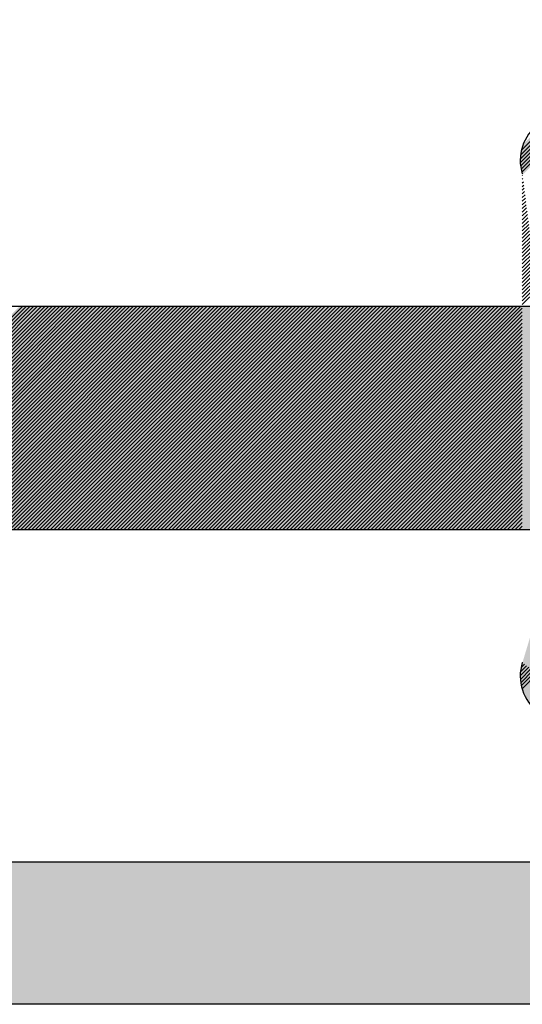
# Model space of a CAD drawing. Header units: inches. Extents: x -0.5 to 0.5, y -0.75 to 0.75.
# Tile 3 of 6: x -0.06 to 0.12, y -0.75 to -0.41. Entities that reach past the tile are written whole.
import ezdxf

# ---------------------------------------------------------------- set-up
doc = ezdxf.new("R2010")
doc.units = ezdxf.units.IN
doc.header["$MEASUREMENT"] = 0

msp = doc.modelspace()

# ---------------------------------------------------------------- hatches: boundary and pattern name
h = msp.add_hatch(color=7)
edge = h.paths.add_edge_path()
edge.add_line((-0.44304, 0.75208), (0.44304, 0.75208))
edge.add_spline(control_points=[(0.44304, 0.75208), (0.4745, 0.75208), (0.5, 0.72658), (0.5, 0.69512)], knot_values=[0, 0, 0, 0, 1, 1, 1, 1], degree=3, periodic=0)
edge.add_line((0.5, 0.69512), (0.5, -0.69512))
edge.add_spline(control_points=[(0.5, -0.69512), (0.5, -0.72658), (0.4745, -0.75208), (0.44304, -0.75208)], knot_values=[0, 0, 0, 0, 1, 1, 1, 1], degree=3, periodic=0)
edge.add_line((0.44304, -0.75208), (-0.44304, -0.75208))
edge.add_spline(control_points=[(-0.44304, -0.75208), (-0.4745, -0.75208), (-0.5, -0.72658), (-0.5, -0.69512)], knot_values=[0, 0, 0, 0, 1, 1, 1, 1], degree=3, periodic=0)
edge.add_line((-0.5, -0.69512), (-0.5, 0.69512))
edge.add_spline(control_points=[(-0.5, 0.69512), (-0.5, 0.72658), (-0.4745, 0.75208), (-0.44304, 0.75208)], knot_values=[0, 0, 0, 0, 1, 1, 1, 1], degree=3, periodic=0)
edge = h.paths.add_edge_path(flags=0)
edge.add_line((-0.39315, 0.70219), (0.39315, 0.70219))
edge.add_spline(control_points=[(0.39315, 0.70219), (0.42461, 0.70219), (0.45011, 0.67669), (0.45011, 0.64523)], knot_values=[0, 0, 0, 0, 1, 1, 1, 1], degree=3, periodic=0)
edge.add_line((0.45011, 0.64523), (0.45011, -0.64523))
edge.add_spline(control_points=[(0.45011, -0.64523), (0.45011, -0.67669), (0.42461, -0.70219), (0.39315, -0.70219)], knot_values=[0, 0, 0, 0, 1, 1, 1, 1], degree=3, periodic=0)
edge.add_line((0.39315, -0.70219), (-0.39315, -0.70219))
edge.add_spline(control_points=[(-0.39315, -0.70219), (-0.42461, -0.70219), (-0.45011, -0.67669), (-0.45011, -0.64523)], knot_values=[0, 0, 0, 0, 1, 1, 1, 1], degree=3, periodic=0)
edge.add_line((-0.45011, -0.64523), (-0.45011, 0.64523))
edge.add_spline(control_points=[(-0.45011, 0.64523), (-0.45011, 0.67669), (-0.42461, 0.70219), (-0.39315, 0.70219)], knot_values=[0, 0, 0, 0, 1, 1, 1, 1], degree=3, periodic=0)
for points in [[(0.11557, -0.45551), (0.13082, -0.44027), (0.13111, -0.44022), (0.13204, -0.44029), (0.11557, -0.45677), (0.11557, -0.45551)], [(0.11557, -0.45426), (0.12934, -0.44049), (0.13082, -0.44027), (0.11557, -0.45551), (0.11557, -0.45426)], [(0.11557, -0.45677), (0.13204, -0.44029), (0.13321, -0.44038), (0.11565, -0.45794), (0.11557, -0.45752), (0.11557, -0.45677)], [(0.11599, -0.45259), (0.12785, -0.44072), (0.12934, -0.44049), (0.11557, -0.45426), (0.11599, -0.45259)], [(0.11565, -0.45794), (0.13321, -0.44038), (0.13437, -0.44047), (0.13456, -0.44053), (0.11588, -0.45921), (0.11565, -0.45794)], [(0.11588, -0.45921), (0.13456, -0.44053), (0.1355, -0.44085), (0.11607, -0.46028), (0.11588, -0.45921)], [(0.11668, -0.45039), (0.1256, -0.44147), (0.12785, -0.44072), (0.11599, -0.45259), (0.11632, -0.45125), (0.11668, -0.45039)], [(0.13644, -0.44116), (0.11637, -0.46123), (0.11607, -0.46028), (0.1355, -0.44085), (0.13644, -0.44116)], [(0.03861, -0.58562), (0.11632, -0.50791), (0.11682, -0.50741), (0.11833, -0.50741), (0.11958, -0.50741), (0.12083, -0.50741), (0.12334, -0.50741), (0.1246, -0.50741), (0.1261, -0.50741), (0.12735, -0.50741), (0.12861, -0.50741), (0.12986, -0.50741), (0.13086, -0.50741), (0.13111, -0.50741), (0.13105, -0.50722), (0.13638, -0.50189), (0.17257, -0.46569), (0.17347, -0.4663), (0.17422, -0.46681), (0.17511, -0.46741), (0.17586, -0.46792), (0.17661, -0.46843), (0.17736, -0.46893), (0.17811, -0.46944), (0.17885, -0.46994), (0.1796, -0.47045), (0.18035, -0.47096), (0.18109, -0.47146), (0.18184, -0.47197), (0.18274, -0.47258), (0.18349, -0.47308), (0.18438, -0.47369), (0.18513, -0.4742), (0.18588, -0.4747), (0.18663, -0.47521), (0.18737, -0.47571), (0.18812, -0.47622), (0.18887, -0.47673), (0.18961, -0.47723), (0.19051, -0.47784), (0.19126, -0.47835), (0.19201, -0.47885), (0.19275, -0.47936), (0.1935, -0.47986), (0.19425, -0.48037), (0.195, -0.48088), (0.19589, -0.48148), (0.19664, -0.48199), (0.19739, -0.4825), (0.19814, -0.483), (0.19903, -0.48361), (0.19978, -0.48412), (0.20053, -0.48462), (0.20127, -0.48513), (0.20202, -0.48563), (0.20277, -0.48614), (0.20352, -0.48665), (0.20426, -0.48715), (0.20501, -0.48766), (0.20576, -0.48816), (0.20666, -0.48877), (0.20755, -0.48938), (0.2083, -0.48988), (0.20905, -0.49039), (0.20979, -0.4909), (0.21054, -0.4914), (0.21129, -0.49191), (0.21204, -0.49242), (0.21278, -0.49292), (0.13187, -0.57409), (0.13086, -0.57509), (0.21353, -0.49343), (0.21428, -0.49393), (0.21518, -0.49454), (0.21592, -0.49505), (0.21667, -0.49555), (0.21742, -0.49606), (0.21831, -0.49667), (0.21906, -0.49717), (0.21981, -0.49768), (0.22056, -0.49818), (0.2213, -0.49869), (0.22205, -0.4992), (0.22295, -0.4998), (0.2237, -0.50031), (0.22444, -0.50082), (0.22519, -0.50132), (0.22594, -0.50183), (0.22668, -0.50233), (0.22743, -0.50284), (0.22818, -0.50335), (0.22893, -0.50385), (0.22982, -0.50446), (0.23057, -0.50497), (0.23147, -0.50557), (0.23222, -0.50608), (0.23296, -0.50659), (0.23371, -0.50709), (0.23446, -0.5076), (0.23521, -0.5081), (0.23595, -0.50861), (0.2367, -0.50912), (0.23745, -0.50962), (0.23819, -0.51013), (0.23909, -0.51074), (0.23984, -0.51124), (0.24059, -0.51175), (0.24148, -0.51236), (0.24223, -0.51286), (0.24298, -0.51337), (0.24373, -0.51387), (0.24447, -0.51438), (0.24522, -0.51489), (0.24597, -0.51539), (0.24686, -0.516), (0.24761, -0.51651), (0.24836, -0.51701), (0.24911, -0.51752), (0.24985, -0.51802), (0.2506, -0.51853), (0.25135, -0.51904), (0.25225, -0.51964), (0.25299, -0.52015), (0.25374, -0.52066), (0.25449, -0.52116), (0.25538, -0.52177), (0.25613, -0.52227), (0.25688, -0.52278), (0.25763, -0.52329), (0.25837, -0.52379), (0.25912, -0.5243), (0.25987, -0.52481), (0.26062, -0.52531), (0.26136, -0.52582), (0.26211, -0.52632), (0.2639, -0.52754), (0.14489, -0.64655), (0.14014, -0.6498), (0.13738, -0.65155), (0.137, -0.65168), (0.13437, -0.65256), (0.13193, -0.65275), (0.13111, -0.65281), (0.13068, -0.65274), (0.12959, -0.65257), (0.12851, -0.65241), (0.12785, -0.65231), (0.12748, -0.65218), (0.12653, -0.65187), (0.12485, -0.6513), (0.12469, -0.65122), (0.12468, -0.65122), (0.12368, -0.65072), (0.12284, -0.6503), (0.12184, -0.6498), (0.12134, -0.6493), (0.12008, -0.64805), (0.11958, -0.64754), (0.11937, -0.64725), (0.11884, -0.64653), (0.11758, -0.64479), (0.11735, -0.64426), (0.11691, -0.6432), (0.11632, -0.64178), (0.11617, -0.64118), (0.11592, -0.64018), (0.11557, -0.63877), (0.11557, -0.63802), (0.11557, -0.63676), (0.11557, -0.63551), (0.11595, -0.63388), (0.11632, -0.63225), (0.1174, -0.62866), (0.11805, -0.62651), (0.11913, -0.62293), (0.11967, -0.62113), (0.12021, -0.61934), (0.12085, -0.6172), (0.1214, -0.61539), (0.12194, -0.6136), (0.12248, -0.61181), (0.12302, -0.61001), (0.12356, -0.60822), (0.1242, -0.60608), (0.12465, -0.6046), (0.12529, -0.60248), (0.12593, -0.60034), (0.12637, -0.59889), (0.12701, -0.59676), (0.12745, -0.59531), (0.12809, -0.59315), (0.12863, -0.59136), (0.12917, -0.58957), (0.12971, -0.58777), (0.13036, -0.58562), (0.12911, -0.58562), (0.12785, -0.58562), (0.1266, -0.58562), (0.12535, -0.58562), (0.12384, -0.58562), (0.12259, -0.58562), (0.12134, -0.58562), (0.12008, -0.58562), (0.11883, -0.58562), (0.11758, -0.58562), (0.11482, -0.58562), (0.11356, -0.58562), (0.11231, -0.58562), (0.11106, -0.58562), (0.1098, -0.58562), (0.1083, -0.58562), (0.10705, -0.58562), (0.10579, -0.58562), (0.10454, -0.58562), (0.10329, -0.58562), (0.10203, -0.58562), (0.10078, -0.58562), (0.09928, -0.58562), (0.09802, -0.58562), (0.09677, -0.58562), (0.09551, -0.58562), (0.09426, -0.58562), (0.09301, -0.58562), (0.0915, -0.58562), (0.09025, -0.58562), (0.089, -0.58562), (0.08774, -0.58562), (0.08649, -0.58562), (0.08524, -0.58562), (0.08373, -0.58562), (0.08248, -0.58562), (0.08123, -0.58562), (0.07997, -0.58562), (0.07872, -0.58562), (0.07746, -0.58562), (0.07596, -0.58562), (0.07471, -0.58562), (0.07345, -0.58562), (0.0722, -0.58562), (0.07095, -0.58562), (0.06969, -0.58562), (0.06819, -0.58562), (0.06694, -0.58562), (0.06568, -0.58562), (0.06443, -0.58562), (0.06318, -0.58562), (0.06192, -0.58562), (0.06042, -0.58562), (0.05916, -0.58562), (0.05791, -0.58562), (0.05666, -0.58562), (0.0554, -0.58562), (0.05415, -0.58562), (0.05265, -0.58562), (0.05139, -0.58562), (0.05014, -0.58562), (0.04889, -0.58562), (0.04763, -0.58562), (0.04638, -0.58562), (0.04487, -0.58562), (0.04362, -0.58562), (0.04237, -0.58562), (0.04111, -0.58562), (0.03986, -0.58562), (0.03861, -0.58562)], [(-0.13888, -0.58562), (-0.06042, -0.50741), (-0.05916, -0.50741), (-0.13763, -0.58562), (-0.13888, -0.58562)], [(-0.13763, -0.58562), (-0.05916, -0.50741), (-0.05791, -0.50741), (-0.13638, -0.58562), (-0.13763, -0.58562)], [(-0.13638, -0.58562), (-0.05791, -0.50741), (-0.05666, -0.50741), (-0.13487, -0.58562), (-0.13638, -0.58562)], [(-0.13487, -0.58562), (-0.05666, -0.50741), (-0.05515, -0.50741), (-0.13362, -0.58562), (-0.13487, -0.58562)], [(-0.13362, -0.58562), (-0.05515, -0.50741), (-0.0539, -0.50741), (-0.13237, -0.58562), (-0.13362, -0.58562)], [(-0.13237, -0.58562), (-0.0539, -0.50741), (-0.05265, -0.50741), (-0.13111, -0.58562), (-0.13237, -0.58562)], [(-0.13111, -0.58562), (-0.05265, -0.50741), (-0.05139, -0.50741), (-0.12986, -0.58562), (-0.13111, -0.58562)], [(-0.12986, -0.58562), (-0.05139, -0.50741), (-0.05014, -0.50741), (-0.12861, -0.58562), (-0.12986, -0.58562)], [(-0.12861, -0.58562), (-0.05014, -0.50741), (-0.04889, -0.50741), (-0.1271, -0.58562), (-0.12861, -0.58562)], [(-0.1271, -0.58562), (-0.04889, -0.50741), (-0.04738, -0.50741), (-0.12585, -0.58562), (-0.1271, -0.58562)], [(-0.12585, -0.58562), (-0.04738, -0.50741), (-0.04613, -0.50741), (-0.1246, -0.58562), (-0.12585, -0.58562)], [(-0.1246, -0.58562), (-0.04613, -0.50741), (-0.04487, -0.50741), (-0.12334, -0.58562), (-0.1246, -0.58562)], [(-0.12334, -0.58562), (-0.04487, -0.50741), (-0.04362, -0.50741), (-0.12209, -0.58562), (-0.12334, -0.58562)], [(-0.12209, -0.58562), (-0.04362, -0.50741), (-0.04237, -0.50741), (-0.12083, -0.58562), (-0.12209, -0.58562)], [(-0.12083, -0.58562), (-0.04237, -0.50741), (-0.04111, -0.50741), (-0.11933, -0.58562), (-0.12083, -0.58562)], [(-0.11933, -0.58562), (-0.04111, -0.50741), (-0.03961, -0.50741), (-0.11808, -0.58562), (-0.11933, -0.58562)], [(-0.11808, -0.58562), (-0.03961, -0.50741), (-0.03836, -0.50741), (-0.11682, -0.58562), (-0.11808, -0.58562)], [(-0.11682, -0.58562), (-0.03836, -0.50741), (-0.0371, -0.50741), (-0.11557, -0.58562), (-0.11682, -0.58562)], [(-0.11557, -0.58562), (-0.0371, -0.50741), (-0.03585, -0.50741), (-0.11432, -0.58562), (-0.11557, -0.58562)], [(-0.11432, -0.58562), (-0.03585, -0.50741), (-0.0346, -0.50741), (-0.11306, -0.58562), (-0.11432, -0.58562)], [(-0.11306, -0.58562), (-0.0346, -0.50741), (-0.03334, -0.50741), (-0.11156, -0.58562), (-0.11306, -0.58562)], [(-0.11156, -0.58562), (-0.03334, -0.50741), (-0.03184, -0.50741), (-0.11031, -0.58562), (-0.11156, -0.58562)], [(-0.11031, -0.58562), (-0.03184, -0.50741), (-0.03058, -0.50741), (-0.10905, -0.58562), (-0.11031, -0.58562)], [(-0.10905, -0.58562), (-0.03058, -0.50741), (-0.02933, -0.50741), (-0.1078, -0.58562), (-0.10905, -0.58562)], [(-0.1078, -0.58562), (-0.02933, -0.50741), (-0.02808, -0.50741), (-0.10655, -0.58562), (-0.1078, -0.58562)], [(-0.10655, -0.58562), (-0.02808, -0.50741), (-0.02682, -0.50741), (-0.10529, -0.58562), (-0.10655, -0.58562)], [(-0.10529, -0.58562), (-0.02682, -0.50741), (-0.02557, -0.50741), (-0.10379, -0.58562), (-0.10529, -0.58562)], [(-0.10379, -0.58562), (-0.02557, -0.50741), (-0.02432, -0.50741), (-0.10253, -0.58562), (-0.10379, -0.58562)], [(-0.10253, -0.58562), (-0.02432, -0.50741), (-0.02281, -0.50741), (-0.10128, -0.58562), (-0.10253, -0.58562)], [(-0.10128, -0.58562), (-0.02281, -0.50741), (-0.02156, -0.50741), (-0.10003, -0.58562), (-0.10128, -0.58562)], [(-0.10003, -0.58562), (-0.02156, -0.50741), (-0.02031, -0.50741), (-0.09877, -0.58562), (-0.10003, -0.58562)], [(-0.09877, -0.58562), (-0.02031, -0.50741), (-0.01905, -0.50741), (-0.09752, -0.58562), (-0.09877, -0.58562)], [(-0.09752, -0.58562), (-0.01905, -0.50741), (-0.0178, -0.50741), (-0.09602, -0.58562), (-0.09752, -0.58562)], [(-0.09602, -0.58562), (-0.0178, -0.50741), (-0.01655, -0.50741), (-0.09476, -0.58562), (-0.09602, -0.58562)], [(-0.09476, -0.58562), (-0.01655, -0.50741), (-0.01504, -0.50741), (-0.09351, -0.58562), (-0.09476, -0.58562)], [(-0.09351, -0.58562), (-0.01504, -0.50741), (-0.01379, -0.50741), (-0.09226, -0.58562), (-0.09351, -0.58562)], [(-0.09226, -0.58562), (-0.01379, -0.50741), (-0.01253, -0.50741), (-0.091, -0.58562), (-0.09226, -0.58562)], [(-0.091, -0.58562), (-0.01253, -0.50741), (-0.01128, -0.50741), (-0.08975, -0.58562), (-0.091, -0.58562)], [(-0.08975, -0.58562), (-0.01128, -0.50741), (-0.01003, -0.50741), (-0.08824, -0.58562), (-0.08975, -0.58562)], [(-0.08824, -0.58562), (-0.01003, -0.50741), (-0.00877, -0.50741), (-0.08699, -0.58562), (-0.08824, -0.58562)], [(-0.08699, -0.58562), (-0.00877, -0.50741), (-0.00727, -0.50741), (-0.08574, -0.58562), (-0.08699, -0.58562)], [(-0.08574, -0.58562), (-0.00727, -0.50741), (-0.00602, -0.50741), (-0.08448, -0.58562), (-0.08574, -0.58562)], [(-0.08448, -0.58562), (-0.00602, -0.50741), (-0.00476, -0.50741), (-0.08323, -0.58562), (-0.08448, -0.58562)], [(-0.08323, -0.58562), (-0.00476, -0.50741), (-0.00351, -0.50741), (-0.08198, -0.58562), (-0.08323, -0.58562)], [(-0.08198, -0.58562), (-0.00351, -0.50741), (-0.00226, -0.50741), (-0.08047, -0.58562), (-0.08198, -0.58562)], [(-0.08047, -0.58562), (-0.00226, -0.50741), (-0.001, -0.50741), (-0.07922, -0.58562), (-0.08047, -0.58562)], [(-0.07922, -0.58562), (-0.001, -0.50741), (0.0005, -0.50741), (-0.07797, -0.58562), (-0.07922, -0.58562)], [(-0.07797, -0.58562), (0.0005, -0.50741), (0.00175, -0.50741), (-0.07671, -0.58562), (-0.07797, -0.58562)], [(-0.07671, -0.58562), (0.00175, -0.50741), (0.00301, -0.50741), (-0.07546, -0.58562), (-0.07671, -0.58562)], [(-0.07546, -0.58562), (0.00301, -0.50741), (0.00426, -0.50741), (-0.07421, -0.58562), (-0.07546, -0.58562)], [(-0.07421, -0.58562), (0.00426, -0.50741), (0.00552, -0.50741), (-0.0727, -0.58562), (-0.07421, -0.58562)], [(-0.0727, -0.58562), (0.00552, -0.50741), (0.00677, -0.50741), (-0.07145, -0.58562), (-0.0727, -0.58562)], [(-0.07145, -0.58562), (0.00677, -0.50741), (0.00827, -0.50741), (-0.07019, -0.58562), (-0.07145, -0.58562)], [(-0.07019, -0.58562), (0.00827, -0.50741), (0.00953, -0.50741), (-0.06894, -0.58562), (-0.07019, -0.58562)], [(-0.06894, -0.58562), (0.00953, -0.50741), (0.01078, -0.50741), (-0.06769, -0.58562), (-0.06894, -0.58562)], [(-0.06769, -0.58562), (0.01078, -0.50741), (0.01203, -0.50741), (-0.06643, -0.58562), (-0.06769, -0.58562)], [(-0.06643, -0.58562), (0.01203, -0.50741), (0.01329, -0.50741), (-0.06493, -0.58562), (-0.06643, -0.58562)], [(-0.06493, -0.58562), (0.01329, -0.50741), (0.01454, -0.50741), (-0.06368, -0.58562), (-0.06493, -0.58562)], [(-0.06368, -0.58562), (0.01454, -0.50741), (0.01604, -0.50741), (-0.06242, -0.58562), (-0.06368, -0.58562)], [(-0.06242, -0.58562), (0.01604, -0.50741), (0.0173, -0.50741), (-0.06117, -0.58562), (-0.06242, -0.58562)], [(-0.06117, -0.58562), (0.0173, -0.50741), (0.01855, -0.50741), (-0.05992, -0.58562), (-0.06117, -0.58562)], [(-0.05992, -0.58562), (0.01855, -0.50741), (0.0198, -0.50741), (-0.05866, -0.58562), (-0.05992, -0.58562)], [(-0.05866, -0.58562), (0.0198, -0.50741), (0.02106, -0.50741), (-0.05741, -0.58562), (-0.05866, -0.58562)], [(-0.05741, -0.58562), (0.02106, -0.50741), (0.02231, -0.50741), (-0.0559, -0.58562), (-0.05741, -0.58562)], [(-0.0559, -0.58562), (0.02231, -0.50741), (0.02382, -0.50741), (-0.05465, -0.58562), (-0.0559, -0.58562)], [(-0.05465, -0.58562), (0.02382, -0.50741), (0.02507, -0.50741), (-0.0534, -0.58562), (-0.05465, -0.58562)], [(-0.0534, -0.58562), (0.02507, -0.50741), (0.02632, -0.50741), (-0.05214, -0.58562), (-0.0534, -0.58562)], [(-0.05214, -0.58562), (0.02632, -0.50741), (0.02758, -0.50741), (-0.05089, -0.58562), (-0.05214, -0.58562)], [(-0.05089, -0.58562), (0.02758, -0.50741), (0.02883, -0.50741), (-0.04964, -0.58562), (-0.05089, -0.58562)], [(-0.04964, -0.58562), (0.02883, -0.50741), (0.03008, -0.50741), (-0.04813, -0.58562), (-0.04964, -0.58562)], [(-0.04813, -0.58562), (0.03008, -0.50741), (0.03159, -0.50741), (-0.04688, -0.58562), (-0.04813, -0.58562)], [(-0.04688, -0.58562), (0.03159, -0.50741), (0.03284, -0.50741), (-0.04563, -0.58562), (-0.04688, -0.58562)], [(-0.04563, -0.58562), (0.03284, -0.50741), (0.03409, -0.50741), (-0.04437, -0.58562), (-0.04563, -0.58562)], [(-0.04437, -0.58562), (0.03409, -0.50741), (0.03535, -0.50741), (-0.04312, -0.58562), (-0.04437, -0.58562)], [(-0.04312, -0.58562), (0.03535, -0.50741), (0.0366, -0.50741), (-0.04187, -0.58562), (-0.04312, -0.58562)], [(-0.04187, -0.58562), (0.0366, -0.50741), (0.03785, -0.50741), (-0.04036, -0.58562), (-0.04187, -0.58562)], [(-0.04036, -0.58562), (0.03785, -0.50741), (0.03936, -0.50741), (-0.03911, -0.58562), (-0.04036, -0.58562)], [(-0.03911, -0.58562), (0.03936, -0.50741), (0.04061, -0.50741), (-0.03785, -0.58562), (-0.03911, -0.58562)], [(-0.03785, -0.58562), (0.04061, -0.50741), (0.04187, -0.50741), (-0.0366, -0.58562), (-0.03785, -0.58562)], [(-0.0366, -0.58562), (0.04187, -0.50741), (0.04312, -0.50741), (-0.03535, -0.58562), (-0.0366, -0.58562)], [(-0.03535, -0.58562), (0.04312, -0.50741), (0.04437, -0.50741), (-0.03409, -0.58562), (-0.03535, -0.58562)], [(-0.03409, -0.58562), (0.04437, -0.50741), (0.04563, -0.50741), (-0.03259, -0.58562), (-0.03409, -0.58562)], [(-0.03259, -0.58562), (0.04563, -0.50741), (0.04713, -0.50741), (-0.03134, -0.58562), (-0.03259, -0.58562)], [(-0.03134, -0.58562), (0.04713, -0.50741), (0.04838, -0.50741), (-0.03008, -0.58562), (-0.03134, -0.58562)], [(-0.03008, -0.58562), (0.04838, -0.50741), (0.04964, -0.50741), (-0.02883, -0.58562), (-0.03008, -0.58562)], [(-0.02883, -0.58562), (0.04964, -0.50741), (0.05089, -0.50741), (-0.02758, -0.58562), (-0.02883, -0.58562)], [(-0.02758, -0.58562), (0.05089, -0.50741), (0.05214, -0.50741), (-0.02632, -0.58562), (-0.02758, -0.58562)], [(-0.02632, -0.58562), (0.05214, -0.50741), (0.0534, -0.50741), (-0.02482, -0.58562), (-0.02632, -0.58562)], [(-0.02482, -0.58562), (0.0534, -0.50741), (0.05465, -0.50741), (-0.02357, -0.58562), (-0.02482, -0.58562)], [(-0.02357, -0.58562), (0.05465, -0.50741), (0.05616, -0.50741), (-0.02231, -0.58562), (-0.02357, -0.58562)], [(-0.02231, -0.58562), (0.05616, -0.50741), (0.05741, -0.50741), (-0.02106, -0.58562), (-0.02231, -0.58562)], [(-0.02106, -0.58562), (0.05741, -0.50741), (0.05866, -0.50741), (-0.0198, -0.58562), (-0.02106, -0.58562)], [(-0.0198, -0.58562), (0.05866, -0.50741), (0.05992, -0.50741), (-0.01855, -0.58562), (-0.0198, -0.58562)], [(-0.01855, -0.58562), (0.05992, -0.50741), (0.06117, -0.50741), (-0.01705, -0.58562), (-0.01855, -0.58562)], [(-0.01705, -0.58562), (0.06117, -0.50741), (0.06242, -0.50741), (-0.01579, -0.58562), (-0.01705, -0.58562)], [(-0.01579, -0.58562), (0.06242, -0.50741), (0.06393, -0.50741), (-0.01454, -0.58562), (-0.01579, -0.58562)], [(-0.01454, -0.58562), (0.06393, -0.50741), (0.06518, -0.50741), (-0.01329, -0.58562), (-0.01454, -0.58562)], [(-0.01329, -0.58562), (0.06518, -0.50741), (0.06643, -0.50741), (-0.01203, -0.58562), (-0.01329, -0.58562)], [(-0.01203, -0.58562), (0.06643, -0.50741), (0.06769, -0.50741), (-0.01078, -0.58562), (-0.01203, -0.58562)], [(-0.01078, -0.58562), (0.06769, -0.50741), (0.06894, -0.50741), (-0.00928, -0.58562), (-0.01078, -0.58562)], [(0.07019, -0.50741), (-0.00802, -0.58562), (-0.00928, -0.58562), (0.06894, -0.50741), (0.07019, -0.50741)], [(-0.00802, -0.58562), (0.07019, -0.50741), (0.0717, -0.50741), (-0.00677, -0.58562), (-0.00802, -0.58562)], [(-0.00677, -0.58562), (0.0717, -0.50741), (0.07295, -0.50741), (-0.00552, -0.58562), (-0.00677, -0.58562)], [(-0.00552, -0.58562), (0.07295, -0.50741), (0.07421, -0.50741), (-0.00426, -0.58562), (-0.00552, -0.58562)], [(-0.00426, -0.58562), (0.07421, -0.50741), (0.07546, -0.50741), (-0.00301, -0.58562), (-0.00426, -0.58562)], [(-0.00301, -0.58562), (0.07546, -0.50741), (0.07671, -0.50741), (-0.0015, -0.58562), (-0.00301, -0.58562)], [(-0.0015, -0.58562), (0.07671, -0.50741), (0.07797, -0.50741), (-0.00025, -0.58562), (-0.0015, -0.58562)], [(-0.00025, -0.58562), (0.07797, -0.50741), (0.07947, -0.50741), (0.001, -0.58562), (-0.00025, -0.58562)], [(0.001, -0.58562), (0.07947, -0.50741), (0.08072, -0.50741), (0.00226, -0.58562), (0.001, -0.58562)], [(0.00226, -0.58562), (0.08072, -0.50741), (0.08198, -0.50741), (0.00351, -0.58562), (0.00226, -0.58562)], [(0.00351, -0.58562), (0.08198, -0.50741), (0.08323, -0.50741), (0.00476, -0.58562), (0.00351, -0.58562)], [(0.00476, -0.58562), (0.08323, -0.50741), (0.08448, -0.50741), (0.00627, -0.58562), (0.00476, -0.58562)], [(0.00627, -0.58562), (0.08448, -0.50741), (0.08574, -0.50741), (0.00752, -0.58562), (0.00627, -0.58562)], [(0.00752, -0.58562), (0.08574, -0.50741), (0.08724, -0.50741), (0.00877, -0.58562), (0.00752, -0.58562)], [(0.00877, -0.58562), (0.08724, -0.50741), (0.0885, -0.50741), (0.01003, -0.58562), (0.00877, -0.58562)], [(0.01003, -0.58562), (0.0885, -0.50741), (0.08975, -0.50741), (0.01128, -0.58562), (0.01003, -0.58562)], [(0.01128, -0.58562), (0.08975, -0.50741), (0.091, -0.50741), (0.01253, -0.58562), (0.01128, -0.58562)], [(0.01253, -0.58562), (0.091, -0.50741), (0.09226, -0.50741), (0.01404, -0.58562), (0.01253, -0.58562)], [(0.01404, -0.58562), (0.09226, -0.50741), (0.09351, -0.50741), (0.01529, -0.58562), (0.01404, -0.58562)], [(0.01529, -0.58562), (0.09351, -0.50741), (0.09501, -0.50741), (0.01655, -0.58562), (0.01529, -0.58562)], [(0.01655, -0.58562), (0.09501, -0.50741), (0.09627, -0.50741), (0.0178, -0.58562), (0.01655, -0.58562)], [(0.0178, -0.58562), (0.09627, -0.50741), (0.09752, -0.50741), (0.01905, -0.58562), (0.0178, -0.58562)], [(0.01905, -0.58562), (0.09752, -0.50741), (0.09877, -0.50741), (0.02031, -0.58562), (0.01905, -0.58562)], [(0.02031, -0.58562), (0.09877, -0.50741), (0.10003, -0.50741), (0.02156, -0.58562), (0.02031, -0.58562)], [(0.02156, -0.58562), (0.10003, -0.50741), (0.10128, -0.50741), (0.02306, -0.58562), (0.02156, -0.58562)], [(0.02306, -0.58562), (0.10128, -0.50741), (0.10278, -0.50741), (0.02432, -0.58562), (0.02306, -0.58562)], [(0.02432, -0.58562), (0.10278, -0.50741), (0.10404, -0.50741), (0.02557, -0.58562), (0.02432, -0.58562)], [(0.02557, -0.58562), (0.10404, -0.50741), (0.10529, -0.50741), (0.02682, -0.58562), (0.02557, -0.58562)], [(0.02682, -0.58562), (0.10529, -0.50741), (0.10655, -0.50741), (0.02808, -0.58562), (0.02682, -0.58562)], [(0.02808, -0.58562), (0.10655, -0.50741), (0.1078, -0.50741), (0.02933, -0.58562), (0.02808, -0.58562)], [(0.02933, -0.58562), (0.1078, -0.50741), (0.10905, -0.50741), (0.03084, -0.58562), (0.02933, -0.58562)], [(0.03084, -0.58562), (0.10905, -0.50741), (0.11056, -0.50741), (0.03209, -0.58562), (0.03084, -0.58562)], [(0.03209, -0.58562), (0.11056, -0.50741), (0.11181, -0.50741), (0.03334, -0.58562), (0.03209, -0.58562)], [(0.03334, -0.58562), (0.11181, -0.50741), (0.11306, -0.50741), (0.0346, -0.58562), (0.03334, -0.58562)], [(0.0346, -0.58562), (0.11306, -0.50741), (0.11432, -0.50741), (0.03585, -0.58562), (0.0346, -0.58562)], [(0.03585, -0.58562), (0.11432, -0.50741), (0.11557, -0.50741), (0.0371, -0.58562), (0.03585, -0.58562)], [(0.0371, -0.58562), (0.11557, -0.50741), (0.11682, -0.50741), (0.11632, -0.50791), (0.03861, -0.58562), (0.0371, -0.58562)]]:
    msp.add_hatch(color=7).paths.add_polyline_path(points)

# ---------------------------------------------------------------- linework, layer by layer
at = {"color": 7}
for p, q in [((0.11554, -0.45561), (0.13093, -0.44022)), ((0.11556, -0.45688), (0.13221, -0.44023)), ((0.11564, -0.45421), (0.12954, -0.44032)), ((0.11567, -0.45807), (0.1334, -0.44034)), ((0.11585, -0.45918), (0.13451, -0.44052)), ((0.11591, -0.45265), (0.12798, -0.44058)), ((0.1161, -0.46023), (0.13555, -0.44077)), ((0.11628, -0.46134), (0.11635, -0.46128)), ((0.11628, -0.46264), (0.11649, -0.46242)), ((0.11628, -0.46393), (0.11664, -0.46357)), ((0.11628, -0.46523), (0.11678, -0.46472)), ((0.11628, -0.46652), (0.11693, -0.46587)), ((0.11628, -0.46782), (0.11707, -0.46702)), ((0.11628, -0.46911), (0.11722, -0.46817)), ((0.11628, -0.47041), (0.11737, -0.46932)), ((0.11628, -0.4717), (0.11751, -0.47047)), ((0.11628, -0.47299), (0.11766, -0.47162)), ((0.11628, -0.47429), (0.1178, -0.47276)), ((0.11628, -0.47558), (0.11795, -0.47391)), ((0.11628, -0.47688), (0.1181, -0.47506)), ((0.11628, -0.47817), (0.11824, -0.47621)), ((0.11628, -0.47947), (0.11839, -0.47736)), ((0.11628, -0.48076), (0.11853, -0.47851)), ((0.11628, -0.48206), (0.11868, -0.47966)), ((0.11628, -0.48335), (0.11882, -0.48081)), ((0.11628, -0.48465), (0.11897, -0.48195)), ((0.11628, -0.48594), (0.11912, -0.4831)), ((0.11628, -0.48724), (0.11926, -0.48425)), ((0.11628, -0.48853), (0.11941, -0.4854)), ((0.11628, -0.48982), (0.11955, -0.48655)), ((0.11628, -0.49112), (0.1197, -0.4877)), ((0.11628, -0.49241), (0.11985, -0.48885)), ((0.11628, -0.49371), (0.11999, -0.49)), ((0.11628, -0.495), (0.12014, -0.49114)), ((0.11628, -0.4963), (0.12028, -0.49229)), ((0.11628, -0.49759), (0.12043, -0.49344)), ((0.11628, -0.49889), (0.12057, -0.49459)), ((0.11628, -0.50018), (0.12072, -0.49574)), ((0.11628, -0.50148), (0.12087, -0.49689)), ((0.11628, -0.50277), (0.12101, -0.49804)), ((0.11628, -0.50407), (0.12116, -0.49919)), ((0.11628, -0.50536), (0.1213, -0.50034)), ((0.11628, -0.50665), (0.12145, -0.50148)), ((0.13101, -0.50731), (-0.23001, -0.50731)), ((-0.13755, -0.58571), (-0.05915, -0.50731)), ((-0.13626, -0.58571), (-0.05785, -0.50731)), ((-0.13496, -0.58571), (-0.05656, -0.50731)), ((-0.13367, -0.58571), (-0.05526, -0.50731)), ((-0.13237, -0.58571), (-0.05397, -0.50731)), ((-0.13108, -0.58571), (-0.05268, -0.50731)), ((-0.12978, -0.58571), (-0.05138, -0.50731)), ((-0.12849, -0.58571), (-0.05009, -0.50731)), ((-0.1272, -0.58571), (-0.04879, -0.50731)), ((-0.1259, -0.58571), (-0.0475, -0.50731)), ((-0.12461, -0.58571), (-0.0462, -0.50731)), ((-0.12331, -0.58571), (-0.04491, -0.50731)), ((-0.12202, -0.58571), (-0.04361, -0.50731)), ((-0.12072, -0.58571), (-0.04232, -0.50731)), ((-0.11943, -0.58571), (-0.04102, -0.50731)), ((-0.11813, -0.58571), (-0.03973, -0.50731)), ((-0.11684, -0.58571), (-0.03844, -0.50731)), ((-0.11554, -0.58571), (-0.03714, -0.50731)), ((-0.11425, -0.58571), (-0.03585, -0.50731)), ((-0.11295, -0.58571), (-0.03455, -0.50731)), ((-0.11166, -0.58571), (-0.03326, -0.50731)), ((-0.11037, -0.58571), (-0.03196, -0.50731)), ((-0.10907, -0.58571), (-0.03067, -0.50731)), ((-0.10778, -0.58571), (-0.02937, -0.50731)), ((-0.10648, -0.58571), (-0.02808, -0.50731)), ((-0.10519, -0.58571), (-0.02678, -0.50731)), ((-0.10389, -0.58571), (-0.02549, -0.50731)), ((-0.1026, -0.58571), (-0.02419, -0.50731)), ((-0.1013, -0.58571), (-0.0229, -0.50731)), ((-0.10001, -0.58571), (-0.02161, -0.50731)), ((-0.09871, -0.58571), (-0.02031, -0.50731)), ((-0.09742, -0.58571), (-0.01902, -0.50731)), ((-0.09612, -0.58571), (-0.01772, -0.50731)), ((-0.09483, -0.58571), (-0.01643, -0.50731)), ((-0.09354, -0.58571), (-0.01513, -0.50731)), ((-0.09224, -0.58571), (-0.01384, -0.50731)), ((-0.09095, -0.58571), (-0.01254, -0.50731)), ((-0.08965, -0.58571), (-0.01125, -0.50731)), ((-0.08836, -0.58571), (-0.00995, -0.50731)), ((-0.08706, -0.58571), (-0.00866, -0.50731)), ((-0.08577, -0.58571), (-0.00736, -0.50731)), ((-0.08447, -0.58571), (-0.00607, -0.50731)), ((-0.08318, -0.58571), (-0.00478, -0.50731)), ((-0.08188, -0.58571), (-0.00348, -0.50731)), ((-0.08059, -0.58571), (-0.00219, -0.50731)), ((-0.07929, -0.58571), (-0.00089, -0.50731)), ((-0.078, -0.58571), (0.0004, -0.50731)), ((-0.07671, -0.58571), (0.0017, -0.50731)), ((-0.07541, -0.58571), (0.00299, -0.50731)), ((-0.07412, -0.58571), (0.00429, -0.50731)), ((-0.07282, -0.58571), (0.00558, -0.50731)), ((-0.07153, -0.58571), (0.00688, -0.50731)), ((-0.07023, -0.58571), (0.00817, -0.50731)), ((-0.06894, -0.58571), (0.00947, -0.50731)), ((-0.06764, -0.58571), (0.01076, -0.50731)), ((-0.06635, -0.58571), (0.01205, -0.50731)), ((-0.06505, -0.58571), (0.01335, -0.50731)), ((-0.06376, -0.58571), (0.01464, -0.50731)), ((-0.06247, -0.58571), (0.01594, -0.50731)), ((-0.06117, -0.58571), (0.01723, -0.50731)), ((-0.05988, -0.58571), (0.01853, -0.50731)), ((-0.05858, -0.58571), (0.01982, -0.50731)), ((-0.05729, -0.58571), (0.02112, -0.50731)), ((-0.05599, -0.58571), (0.02241, -0.50731)), ((-0.0547, -0.58571), (0.02371, -0.50731)), ((-0.0534, -0.58571), (0.025, -0.50731)), ((-0.05211, -0.58571), (0.02629, -0.50731)), ((-0.05081, -0.58571), (0.02759, -0.50731)), ((-0.04952, -0.58571), (0.02888, -0.50731)), ((-0.04822, -0.58571), (0.03018, -0.50731)), ((-0.04693, -0.58571), (0.03147, -0.50731)), ((-0.04564, -0.58571), (0.03277, -0.50731)), ((-0.04434, -0.58571), (0.03406, -0.50731)), ((-0.04305, -0.58571), (0.03536, -0.50731)), ((-0.04175, -0.58571), (0.03665, -0.50731)), ((-0.04046, -0.58571), (0.03795, -0.50731)), ((-0.03916, -0.58571), (0.03924, -0.50731)), ((-0.03787, -0.58571), (0.04054, -0.50731)), ((-0.03657, -0.58571), (0.04183, -0.50731)), ((-0.03528, -0.58571), (0.04312, -0.50731)), ((-0.03398, -0.58571), (0.04442, -0.50731)), ((-0.03269, -0.58571), (0.04571, -0.50731)), ((-0.03139, -0.58571), (0.04701, -0.50731)), ((-0.0301, -0.58571), (0.0483, -0.50731)), ((-0.02881, -0.58571), (0.0496, -0.50731)), ((-0.02751, -0.58571), (0.05089, -0.50731)), ((-0.02622, -0.58571), (0.05219, -0.50731)), ((-0.02492, -0.58571), (0.05348, -0.50731)), ((-0.02363, -0.58571), (0.05478, -0.50731)), ((-0.02233, -0.58571), (0.05607, -0.50731)), ((-0.02104, -0.58571), (0.05737, -0.50731)), ((-0.01974, -0.58571), (0.05866, -0.50731)), ((-0.01845, -0.58571), (0.05995, -0.50731)), ((-0.01715, -0.58571), (0.06125, -0.50731)), ((-0.01586, -0.58571), (0.06254, -0.50731)), ((-0.01456, -0.58571), (0.06384, -0.50731)), ((-0.01327, -0.58571), (0.06513, -0.50731)), ((-0.01198, -0.58571), (0.06643, -0.50731)), ((-0.01068, -0.58571), (0.06772, -0.50731)), ((-0.00939, -0.58571), (0.06902, -0.50731)), ((-0.00809, -0.58571), (0.07031, -0.50731)), ((-0.0068, -0.58571), (0.07161, -0.50731)), ((-0.0055, -0.58571), (0.0729, -0.50731)), ((-0.00421, -0.58571), (0.07419, -0.50731)), ((-0.00291, -0.58571), (0.07549, -0.50731)), ((-0.00162, -0.58571), (0.07678, -0.50731)), ((-0.00032, -0.58571), (0.07808, -0.50731)), ((0.00097, -0.58571), (0.07937, -0.50731)), ((0.00226, -0.58571), (0.08067, -0.50731)), ((0.00356, -0.58571), (0.08196, -0.50731)), ((0.00485, -0.58571), (0.08326, -0.50731)), ((0.00615, -0.58571), (0.08455, -0.50731)), ((0.00744, -0.58571), (0.08585, -0.50731)), ((0.00874, -0.58571), (0.08714, -0.50731)), ((0.01003, -0.58571), (0.08844, -0.50731)), ((0.01133, -0.58571), (0.08973, -0.50731)), ((0.01262, -0.58571), (0.09102, -0.50731)), ((0.01392, -0.58571), (0.09232, -0.50731)), ((0.01521, -0.58571), (0.09361, -0.50731)), ((0.01651, -0.58571), (0.09491, -0.50731)), ((0.0178, -0.58571), (0.0962, -0.50731)), ((0.01909, -0.58571), (0.0975, -0.50731)), ((0.02039, -0.58571), (0.09879, -0.50731)), ((0.02168, -0.58571), (0.10009, -0.50731)), ((0.02298, -0.58571), (0.10138, -0.50731)), ((0.02427, -0.58571), (0.10268, -0.50731)), ((0.02557, -0.58571), (0.10397, -0.50731)), ((0.02686, -0.58571), (0.10527, -0.50731)), ((0.02816, -0.58571), (0.10656, -0.50731)), ((0.02945, -0.58571), (0.10785, -0.50731)), ((0.03075, -0.58571), (0.10915, -0.50731)), ((0.03204, -0.58571), (0.11044, -0.50731)), ((0.03334, -0.58571), (0.11174, -0.50731)), ((0.03463, -0.58571), (0.11303, -0.50731)), ((0.03592, -0.58571), (0.11433, -0.50731)), ((0.03722, -0.58571), (0.11562, -0.50731)), ((0.03851, -0.58571), (0.11628, -0.50795)), ((0.03981, -0.58571), (0.11628, -0.50924)), ((0.0411, -0.58571), (0.11628, -0.51054)), ((0.0424, -0.58571), (0.11628, -0.51183)), ((0.04369, -0.58571), (0.11628, -0.51313)), ((0.04499, -0.58571), (0.11628, -0.51442)), ((0.04628, -0.58571), (0.11628, -0.51572)), ((0.04758, -0.58571), (0.11628, -0.51701)), ((0.04887, -0.58571), (0.11628, -0.51831)), ((0.05017, -0.58571), (0.11628, -0.5196)), ((0.05146, -0.58571), (0.11628, -0.5209)), ((0.05275, -0.58571), (0.11628, -0.52219)), ((0.05405, -0.58571), (0.11628, -0.52348)), ((0.05534, -0.58571), (0.11628, -0.52478)), ((0.05664, -0.58571), (0.11628, -0.52607)), ((0.05793, -0.58571), (0.11628, -0.52737)), ((0.05923, -0.58571), (0.11628, -0.52866)), ((0.06052, -0.58571), (0.11628, -0.52996)), ((0.06182, -0.58571), (0.11628, -0.53125)), ((0.06311, -0.58571), (0.11628, -0.53255)), ((0.06441, -0.58571), (0.11628, -0.53384)), ((0.0657, -0.58571), (0.11628, -0.53514)), ((0.06699, -0.58571), (0.11628, -0.53643)), ((0.06829, -0.58571), (0.11628, -0.53772)), ((0.06958, -0.58571), (0.11628, -0.53902)), ((0.07088, -0.58571), (0.11628, -0.54031)), ((0.07217, -0.58571), (0.11628, -0.54161)), ((0.07347, -0.58571), (0.11628, -0.5429)), ((0.07476, -0.58571), (0.11628, -0.5442)), ((0.07606, -0.58571), (0.11628, -0.54549)), ((0.07735, -0.58571), (0.11628, -0.54679)), ((0.07865, -0.58571), (0.11628, -0.54808)), ((0.07994, -0.58571), (0.11628, -0.54938)), ((0.08124, -0.58571), (0.11628, -0.55067)), ((0.08253, -0.58571), (0.11628, -0.55197)), ((0.08382, -0.58571), (0.11628, -0.55326)), ((0.08512, -0.58571), (0.11628, -0.55455)), ((0.08641, -0.58571), (0.11628, -0.55585)), ((0.08771, -0.58571), (0.11628, -0.55714)), ((0.089, -0.58571), (0.11628, -0.55844)), ((0.0903, -0.58571), (0.11628, -0.55973)), ((0.09159, -0.58571), (0.11628, -0.56103)), ((0.09289, -0.58571), (0.11628, -0.56232)), ((0.09418, -0.58571), (0.11628, -0.56362)), ((0.09548, -0.58571), (0.11628, -0.56491)), ((0.09677, -0.58571), (0.11628, -0.56621)), ((0.09807, -0.58571), (0.11628, -0.5675)), ((0.09936, -0.58571), (0.11628, -0.5688)), ((0.10065, -0.58571), (0.11628, -0.57009)), ((0.10195, -0.58571), (0.11628, -0.57138)), ((0.10324, -0.58571), (0.11628, -0.57268)), ((0.10454, -0.58571), (0.11628, -0.57397)), ((0.10583, -0.58571), (0.11628, -0.57527)), ((0.10713, -0.58571), (0.11628, -0.57656)), ((0.10842, -0.58571), (0.11628, -0.57786)), ((0.10972, -0.58571), (0.11628, -0.57915)), ((0.11101, -0.58571), (0.11628, -0.58045)), ((0.11231, -0.58571), (0.11628, -0.58174)), ((0.1136, -0.58571), (0.11628, -0.58304)), ((0.13101, -0.58571), (-0.17853, -0.58571)), ((0.1149, -0.58571), (0.11628, -0.58433)), ((0.11619, -0.58571), (0.11628, -0.58562)), ((0.11554, -0.63685), (0.11853, -0.63386)), ((0.11558, -0.63811), (0.11928, -0.63441)), ((0.11561, -0.63549), (0.11779, -0.63331)), ((0.11571, -0.63928), (0.12002, -0.63496)), ((0.11582, -0.63398), (0.11705, -0.63275)), ((0.11626, -0.63225), (0.11631, -0.6322)), ((0.11591, -0.64037), (0.12076, -0.63551)), ((0.11617, -0.6414), (0.1215, -0.63607))]:
    msp.add_line(p, q, dxfattribs=at)
for points in [[(0.39315, -0.70219), (-0.39315, -0.70219)], [(0.44304, -0.75208), (-0.44304, -0.75208)]]:
    msp.add_lwpolyline(points, dxfattribs=at)
for points in [[(0.1403, -0.44297), (0.13472, -0.43916), (0.12734, -0.43931), (0.12192, -0.44334), (0.11651, -0.44737), (0.11424, -0.45439), (0.11628, -0.46083)], [(0.11628, -0.63219), (0.11424, -0.63863), (0.11651, -0.64565), (0.12193, -0.64968), (0.12734, -0.65371), (0.13472, -0.65385), (0.1403, -0.65005)]]:
    msp.add_open_spline(points, degree=3, knots=[0, 0, 0, 0, 1, 1, 1, 2, 2, 2, 2], dxfattribs=at)

doc.saveas('drawing.dxf')
